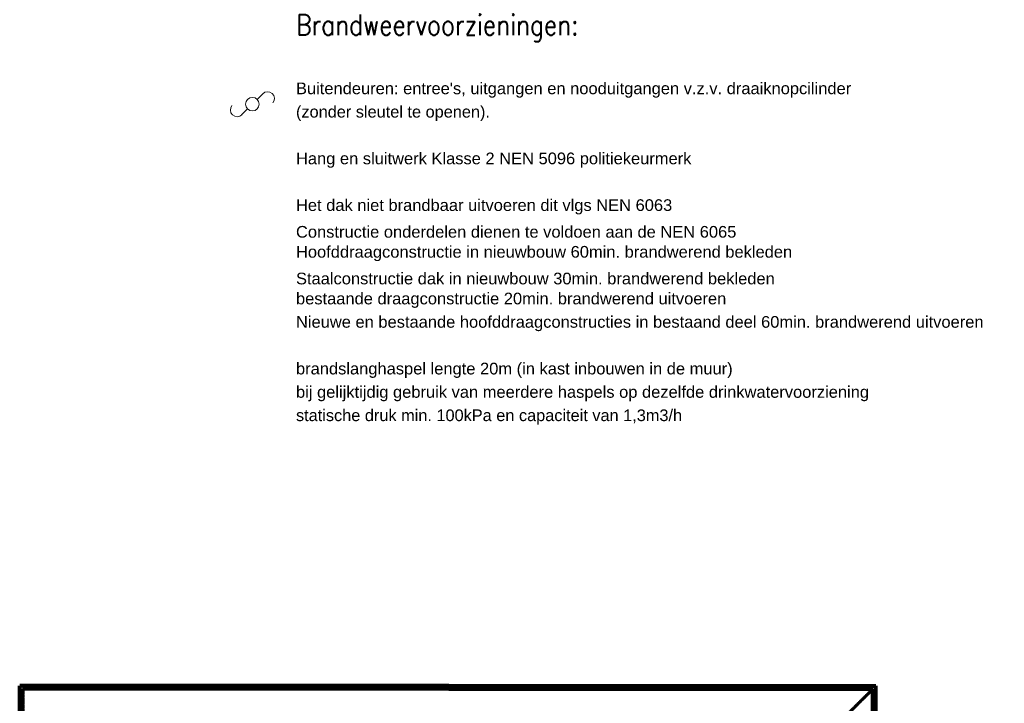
# Model space of a CAD drawing. Header units: millimetres. Extents: x -90830 to 24172, y -102460 to 73669.
# Tile 118 of 198: x -225 to 16645, y 22902 to 34611. Entities that reach past the tile are written whole.
import ezdxf

# ---------------------------------------------------------------- set-up
doc = ezdxf.new("R2010")
doc.units = ezdxf.units.MM
doc.linetypes.add('PUNKT2_S9', pattern=[0.001, 0, -0.001])
for name, color, linetype, lineweight in [('Algemeen01', 253, 'Continuous', 80), ('Dakverdiepingsweergave', 253, 'PUNKT2_S9', 80), ('Standard', 253, 'Continuous', 9)]:
    doc.layers.add(name, color=color, linetype=linetype, lineweight=lineweight)
doc.styles.add('ARIAL', font='arial.ttf')
doc.styles.add('TXT', font='txt.shx')

msp = doc.modelspace()

# ---------------------------------------------------------------- linework, layer by layer
at = {"layer": 'Algemeen01'}
for p, q in [((-225, 16621), (-225, 23199)), ((7130, 23199), (-225, 23199)), ((-175, 16620), (-175, 23149)), ((7130, 23149), (-175, 23149)), ((7130, 23199), (14445, 23199)), ((7130, 23149), (14395, 23149)), ((14395, 14569), (14395, 23149)), ((14445, 14519), (14445, 23199))]:
    msp.add_line(p, q, dxfattribs=at)
at = {"layer": 'Dakverdiepingsweergave'}
for p, q in [((14395, 23149), (-175, 23149)), ((-175, 23149), (-175, 16621)), ((14395, 23149), (12670, 21424)), ((12670, 21424), (14395, 23149)), ((14395, 14569), (14395, 23149))]:
    msp.add_line(p, q, dxfattribs=at)
at = {"layer": 'Standard'}
for p, q in [((3844, 33246), (3941, 33343)), ((3578, 32980), (3680, 33082))]:
    msp.add_line(p, q, dxfattribs=at)
msp.add_circle((3762, 33164), 116, dxfattribs=at)
for centre, start, end in [((4023, 33262), 319.3052, 135.1617), ((3500, 33066), 139.3052, 315.1617)]:
    msp.add_arc(centre, 116, start, end, dxfattribs=at)

# ---------------------------------------------------------------- texts
at = {"layer": 'Standard', "attachment_point": 7}
for s, insert, char_height, width, style in [('\\W0.84;Brandweervoorzieningen:', (4511, 34231), 350, 6493.67, 'TXT'), ("\\W1.01;Buitendeuren:\\~entree's,\\~uitgangen\\~en\\~nooduitgangen\\~v.z.v.\\~draaiknopcilinder", (4509, 33275), 200, 9570.6, 'ARIAL'), ('\\W1.00;(zonder\\~sleutel\\~te\\~openen).', (4509, 32875), 200, 3440.49, 'ARIAL'), ('\\W1.01;Hang\\~en\\~sluitwerk\\~Klasse\\~2\\~NEN\\~5096\\~politiekeurmerk', (4509, 32075), 200, 6843.9, 'ARIAL'), ('\\W1.01;Het\\~dak\\~niet\\~brandbaar\\~uitvoeren\\~dit\\~vlgs\\~NEN\\~6063', (4509, 31275), 200, 6513.85, 'ARIAL'), ('\\W1.01;Constructie\\~onderdelen\\~dienen\\~te\\~voldoen\\~aan\\~de\\~NEN\\~6065', (4509, 30875), 200, 7613.96, 'ARIAL'), ('\\W1.01;Hoofddraagconstructie\\~in\\~nieuwbouw\\~60min.\\~brandwerend\\~bekleden', (4509, 30475), 200, 8570.68, 'ARIAL'), ('\\W1.01;Staalconstructie\\~dak\\~in\\~nieuwbouw\\~30min.\\~brandwerend\\~bekleden', (4509, 30075), 200, 8270.64, 'ARIAL'), ('\\W1.01;bestaande\\~draagconstructie\\~20min.\\~brandwerend\\~uitvoeren', (4509, 29675), 200, 7440.61, 'ARIAL'), ('\\W1.01;Nieuwe\\~en\\~bestaande\\~hoofddraagconstructies\\~in\\~bestaand\\~deel\\~60min.\\~brandwerend\\~uitvoeren', (4509, 29275), 200, 11830.63, 'ARIAL'), ('\\W1.01;brandslanghaspel\\~lengte\\~20m\\~(in\\~kast\\~inbouwen\\~in\\~de\\~muur)', (4509, 28475), 200, 7550.62, 'ARIAL'), ('\\W1.01;bij\\~gelijktijdig\\~gebruik\\~van\\~meerdere\\~haspels\\~op\\~dezelfde\\~drinkwatervoorziening\\~', (4509, 28075), 200, 9960.68, 'ARIAL'), ('\\W1.00;statische\\~druk\\~min.\\~100kPa\\~en\\~capaciteit\\~van\\~1,3m3/h\\~', (4509, 27675), 200, 6816.6, 'ARIAL')]:
    msp.add_mtext(s, dxfattribs=dict(at, insert=insert, char_height=char_height, width=width, style=style))

doc.saveas('drawing.dxf')
